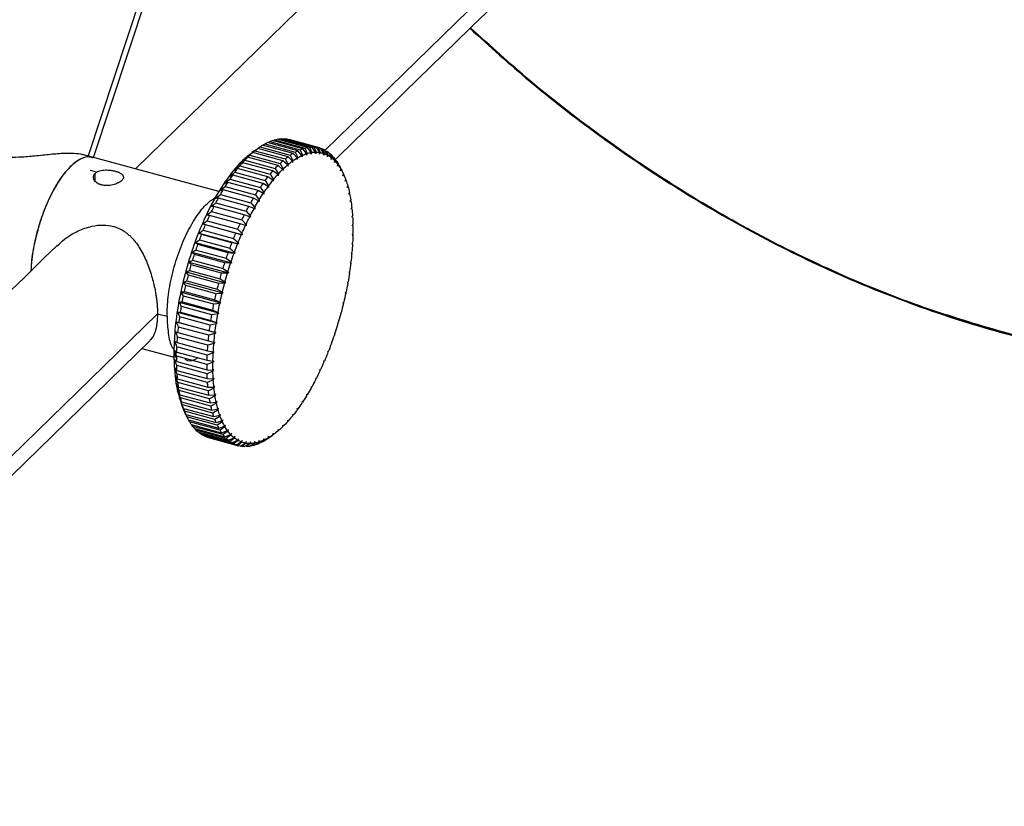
# Paper-space layout '_Trimétrica' of a CAD drawing. Header units: millimetres. Extents: x 364 to 788, y 2967 to 3883.
# Tile 3 of 7: x 561 to 676, y 3450 to 3542. Entities that reach past the tile are written whole.
import ezdxf

# ---------------------------------------------------------------- set-up
doc = ezdxf.new("R2010")
doc.units = ezdxf.units.MM

psp = doc.layouts.new('_Trimétrica')

# ---------------------------------------------------------------- linework, layer by layer
at = {"color": 7, "linetype": 'Continuous', "lineweight": 25}
for p, q in [((612.45, 3657.77), (568.73, 3525.92)), ((569.4, 3525.83), (612.96, 3657.19)), ((666.8, 3614.78), (574.3, 3524.5)), ((596.38, 3526.66), (679.07, 3607.37)), ((592.66, 3526.31), (589.12, 3527.27)), ((589.15, 3527.26), (589.38, 3527.42)), ((589.38, 3527.42), (592.91, 3526.46)), ((593.23, 3526.62), (589.69, 3527.58)), ((589.75, 3527.57), (589.94, 3527.69)), ((589.94, 3527.69), (593.48, 3526.73)), ((593.79, 3526.85), (590.25, 3527.81)), ((590.34, 3527.79), (590.5, 3527.89)), ((590.5, 3527.89), (594.03, 3526.93)), ((594.34, 3527), (590.8, 3527.96)), ((590.92, 3527.93), (591.04, 3528)), ((591.04, 3528), (594.57, 3527.03)), ((594.87, 3527.06), (591.33, 3528.02)), ((591.49, 3527.98), (591.56, 3528.02)), ((591.56, 3528.02), (595.1, 3527.06)), ((595.38, 3527.03), (591.84, 3528)), ((592.04, 3527.94), (592.06, 3527.96)), ((592.06, 3527.96), (592.21, 3527.92)), ((592.06, 3527.96), (595.6, 3527)), ((595.75, 3526.96), (592.21, 3527.92)), ((584.03, 3521.86), (568.12, 3526.18)), ((587.63, 3526.1), (591.17, 3525.14)), ((588.14, 3526.59), (587.86, 3526.4)), ((591.49, 3525.44), (587.96, 3526.4)), ((588.22, 3526.62), (591.76, 3525.66)), ((592.08, 3525.91), (588.54, 3526.87)), ((588.8, 3527.06), (592.34, 3526.1)), ((592.34, 3526.1), (592.65, 3525.46)), ((593.14, 3525.78), (592.66, 3526.31)), ((592.91, 3526.46), (593.22, 3525.82)), ((593.7, 3526.07), (593.23, 3526.62)), ((593.48, 3526.73), (593.77, 3526.1)), ((593.71, 3525.9), (593.7, 3526.07)), ((593.77, 3526.1), (593.71, 3525.9)), ((594.24, 3526.28), (593.79, 3526.85)), ((594.03, 3526.93), (594.31, 3526.3)), ((594.31, 3526.3), (594.24, 3526.1)), ((594.24, 3526.1), (594.24, 3526.28)), ((594.77, 3526.41), (594.34, 3527)), ((594.57, 3527.03), (594.84, 3526.42)), ((594.84, 3526.42), (594.77, 3526.22)), ((594.77, 3526.22), (594.77, 3526.41)), ((595.28, 3526.45), (594.87, 3527.06)), ((595.1, 3527.06), (595.35, 3526.45)), ((595.27, 3526.26), (595.28, 3526.45)), ((595.35, 3526.45), (595.27, 3526.26)), ((595.78, 3526.42), (595.38, 3527.03)), ((595.6, 3527), (595.84, 3526.41)), ((595.76, 3526.22), (595.78, 3526.42)), ((595.84, 3526.41), (595.76, 3526.22)), ((596.25, 3526.3), (595.87, 3526.93)), ((595.88, 3526.9), (596.08, 3526.85)), ((596.08, 3526.85), (596.31, 3526.28)), ((596.23, 3526.1), (596.25, 3526.3)), ((596.31, 3526.28), (596.23, 3526.1)), ((596.7, 3526.1), (596.34, 3526.73)), ((596.54, 3526.62), (596.76, 3526.07)), ((596.67, 3525.89), (596.7, 3526.1)), ((596.76, 3526.07), (596.67, 3525.89)), ((597.13, 3525.82), (596.78, 3526.45)), ((596.97, 3526.31), (597.18, 3525.77)), ((597.53, 3525.46), (597.19, 3526.1)), ((590.32, 3524.26), (586.79, 3525.22)), ((587.05, 3525.51), (590.58, 3524.55)), ((590.91, 3524.89), (587.37, 3525.85)), ((591.17, 3525.14), (591.52, 3524.5)), ((592.01, 3524.96), (591.49, 3525.44)), ((591.76, 3525.66), (592.09, 3525.02)), ((592.04, 3524.81), (592.01, 3524.96)), ((592.09, 3525.02), (592.04, 3524.81)), ((592.58, 3525.4), (592.08, 3525.91)), ((592.6, 3525.25), (592.58, 3525.4)), ((592.65, 3525.46), (592.6, 3525.25)), ((593.16, 3525.61), (593.14, 3525.78)), ((593.22, 3525.82), (593.16, 3525.61)), ((597.09, 3525.61), (597.13, 3525.82)), ((597.18, 3525.77), (597.09, 3525.61)), ((597.37, 3525.91), (597.58, 3525.4)), ((597.48, 3525.25), (597.53, 3525.46)), ((597.58, 3525.4), (597.48, 3525.25)), ((597.89, 3525.02), (597.58, 3525.66)), ((597.74, 3525.44), (597.94, 3524.95)), ((597.84, 3524.81), (597.89, 3525.02)), ((597.94, 3524.95), (597.84, 3524.81)), ((598.23, 3524.5), (597.93, 3525.14)), ((569.63, 3524.14), (569.03, 3524.32)), ((569.59, 3523.1), (569.59, 3523.99)), ((589.17, 3522.8), (585.63, 3523.76)), ((585.88, 3524.11), (589.42, 3523.15)), ((589.74, 3523.56), (586.2, 3524.53)), ((586.46, 3524.84), (590, 3523.88)), ((590, 3523.88), (590.38, 3523.26)), ((590.87, 3523.83), (590.32, 3524.26)), ((590.58, 3524.55), (590.95, 3523.92)), ((590.92, 3523.71), (590.87, 3523.83)), ((591.44, 3524.43), (590.91, 3524.89)), ((590.95, 3523.92), (590.92, 3523.71)), ((591.48, 3524.3), (591.44, 3524.43)), ((591.52, 3524.5), (591.48, 3524.3)), ((598.08, 3524.88), (598.27, 3524.43)), ((598.18, 3524.29), (598.23, 3524.5)), ((598.27, 3524.43), (598.18, 3524.29)), ((598.54, 3523.91), (598.25, 3524.55)), ((598.47, 3523.71), (598.54, 3523.91)), ((598.57, 3523.83), (598.47, 3523.71)), ((588.6, 3521.97), (585.06, 3522.93)), ((585.31, 3523.31), (588.85, 3522.35)), ((589.75, 3522.43), (589.17, 3522.8)), ((589.42, 3523.15), (589.82, 3522.53)), ((590.31, 3523.17), (589.74, 3523.56)), ((590.36, 3523.06), (590.31, 3523.17)), ((590.38, 3523.26), (590.36, 3523.06)), ((598.74, 3523.05), (598.81, 3523.25)), ((598.84, 3523.16), (598.74, 3523.05)), ((584.2, 3521.52), (587.74, 3520.56)), ((588.04, 3521.08), (584.51, 3522.04)), ((584.75, 3522.44), (588.29, 3521.48)), ((588.29, 3521.48), (588.72, 3520.89)), ((589.19, 3521.64), (588.6, 3521.97)), ((588.85, 3522.35), (589.27, 3521.74)), ((589.26, 3521.55), (589.19, 3521.64)), ((589.27, 3521.74), (589.26, 3521.55)), ((589.8, 3522.34), (589.75, 3522.43)), ((589.82, 3522.53), (589.8, 3522.34)), ((598.97, 3522.33), (599.04, 3522.53)), ((599.07, 3522.43), (598.97, 3522.33)), ((599.16, 3521.55), (599.24, 3521.74)), ((599.26, 3521.63), (599.16, 3521.55)), ((583.67, 3520.55), (587.21, 3519.59)), ((587.5, 3520.13), (583.97, 3521.09)), ((587.74, 3520.56), (588.19, 3519.99)), ((588.65, 3520.78), (588.04, 3521.08)), ((588.72, 3520.71), (588.65, 3520.78)), ((588.72, 3520.89), (588.72, 3520.71)), ((599.32, 3520.7), (599.4, 3520.89)), ((599.41, 3520.77), (599.32, 3520.7)), ((583.16, 3519.52), (586.7, 3518.56)), ((586.98, 3519.14), (583.44, 3520.1)), ((587.21, 3519.59), (587.68, 3519.03)), ((588.13, 3519.87), (587.5, 3520.13)), ((588.2, 3519.81), (588.13, 3519.87)), ((588.19, 3519.99), (588.2, 3519.81)), ((599.43, 3519.8), (599.52, 3519.98)), ((599.53, 3519.86), (599.43, 3519.8)), ((582.14, 3518.08), (586.74, 3516.83)), ((582.67, 3518.46), (586.21, 3517.49)), ((586.48, 3518.09), (582.94, 3519.05)), ((587.12, 3517.9), (586.48, 3518.09)), ((586.7, 3518.56), (587.18, 3518.03)), ((587.61, 3518.91), (586.98, 3519.14)), ((587.18, 3518.03), (587.2, 3517.87)), ((587.69, 3518.86), (587.61, 3518.91)), ((587.68, 3519.03), (587.69, 3518.86)), ((599.51, 3518.86), (599.6, 3519.03)), ((599.61, 3518.9), (599.51, 3518.86)), ((599.55, 3517.86), (599.64, 3518.02)), ((581.69, 3517.01), (586.29, 3515.76)), ((582.2, 3517.35), (585.74, 3516.39)), ((586, 3517.01), (582.46, 3517.97)), ((586.65, 3516.85), (586, 3517.01)), ((586.21, 3517.49), (586.71, 3516.99)), ((586.71, 3516.99), (586.74, 3516.83)), ((587.2, 3517.87), (587.12, 3517.9)), ((599.64, 3517.89), (599.55, 3517.86)), ((599.64, 3516.98), (599.55, 3516.83)), ((599.59, 3516.88), (599.64, 3516.84)), ((581.27, 3515.91), (585.87, 3514.66)), ((581.76, 3516.21), (585.3, 3515.25)), ((585.54, 3515.88), (582, 3516.85)), ((586.2, 3515.76), (585.54, 3515.88)), ((585.74, 3516.39), (586.26, 3515.91)), ((586.29, 3515.76), (586.2, 3515.76)), ((586.26, 3515.91), (586.29, 3515.76)), ((586.74, 3516.83), (586.65, 3516.85)), ((599.61, 3515.9), (599.51, 3515.76)), ((599.51, 3515.76), (599.6, 3515.76)), ((599.55, 3516.83), (599.64, 3516.84)), ((580.88, 3514.78), (585.48, 3513.53)), ((581.35, 3515.04), (584.88, 3514.08)), ((585.11, 3514.73), (581.57, 3515.69)), ((585.78, 3514.65), (585.11, 3514.73)), ((585.3, 3515.25), (585.83, 3514.79)), ((585.87, 3514.66), (585.78, 3514.65)), ((585.83, 3514.79), (585.87, 3514.66)), ((599.53, 3514.79), (599.43, 3514.65)), ((599.43, 3514.65), (599.52, 3514.64)), ((599.44, 3514.67), (599.52, 3514.64)), ((580.52, 3513.64), (585.12, 3512.39)), ((580.96, 3513.85), (584.5, 3512.89)), ((584.71, 3513.55), (581.17, 3514.52)), ((585.39, 3513.51), (584.71, 3513.55)), ((584.88, 3514.08), (585.44, 3513.66)), ((585.48, 3513.53), (585.39, 3513.51)), ((585.44, 3513.66), (585.48, 3513.53)), ((599.41, 3513.65), (599.32, 3513.53)), ((599.32, 3513.53), (599.4, 3513.5)), ((580.19, 3512.48), (584.79, 3511.23)), ((580.61, 3512.65), (584.15, 3511.69)), ((584.34, 3512.36), (580.8, 3513.32)), ((585.02, 3512.34), (584.34, 3512.36)), ((584.5, 3512.89), (585.07, 3512.5)), ((585.12, 3512.39), (585.02, 3512.34)), ((585.07, 3512.5), (585.12, 3512.39)), ((599.26, 3512.49), (599.16, 3512.38)), ((599.16, 3512.38), (599.24, 3512.34)), ((579.89, 3511.31), (584.49, 3510.06)), ((580.29, 3511.43), (583.83, 3510.47)), ((584, 3511.15), (580.46, 3512.11)), ((584.69, 3511.17), (584, 3511.15)), ((584.15, 3511.69), (584.73, 3511.32)), ((584.79, 3511.23), (584.69, 3511.17)), ((584.73, 3511.32), (584.79, 3511.23)), ((599.07, 3511.32), (598.97, 3511.22)), ((598.97, 3511.22), (599.04, 3511.16)), ((579.63, 3510.13), (584.22, 3508.89)), ((580.01, 3510.21), (583.55, 3509.25)), ((583.7, 3509.93), (580.16, 3510.89)), ((584.39, 3509.99), (583.7, 3509.93)), ((583.83, 3510.47), (584.43, 3510.14)), ((584.49, 3510.06), (584.39, 3509.99)), ((584.43, 3510.14), (584.49, 3510.06)), ((598.84, 3510.13), (598.74, 3510.05)), ((598.74, 3510.05), (598.81, 3509.98)), ((579.4, 3508.97), (583.99, 3507.72)), ((579.76, 3509), (583.3, 3508.04)), ((583.43, 3508.71), (579.89, 3509.67)), ((583.55, 3509.25), (584.16, 3508.96)), ((584.22, 3508.89), (584.12, 3508.8)), ((584.16, 3508.96), (584.22, 3508.89)), ((598.57, 3508.95), (598.47, 3508.88)), ((598.47, 3508.88), (598.54, 3508.79)), ((579.2, 3507.8), (583.8, 3506.56)), ((579.55, 3507.79), (583.09, 3506.83)), ((583.2, 3507.5), (579.66, 3508.46)), ((583.3, 3508.04), (583.92, 3507.77)), ((584.12, 3508.8), (583.43, 3508.71)), ((583.99, 3507.72), (583.89, 3507.62)), ((583.92, 3507.77), (583.99, 3507.72)), ((598.27, 3507.76), (598.18, 3507.71)), ((598.18, 3507.71), (598.23, 3507.61)), ((576.86, 3507.62), (521.79, 3453.87)), ((576.86, 3507.62), (577.97, 3507.32)), ((579.05, 3506.66), (583.65, 3505.41)), ((579.38, 3506.59), (582.92, 3505.63)), ((583.01, 3506.29), (579.47, 3507.25)), ((583.09, 3506.83), (583.73, 3506.6)), ((583.89, 3507.62), (583.2, 3507.5)), ((583.8, 3506.56), (583.7, 3506.45)), ((583.73, 3506.6), (583.8, 3506.56)), ((597.94, 3506.59), (597.84, 3506.55)), ((597.84, 3506.55), (597.89, 3506.44)), ((579.25, 3505.41), (582.79, 3504.45)), ((582.86, 3505.1), (579.32, 3506.06)), ((582.92, 3505.63), (583.57, 3505.44)), ((583.7, 3506.45), (583.01, 3506.29)), ((583.65, 3505.41), (583.55, 3505.29)), ((583.57, 3505.44), (583.65, 3505.41)), ((597.58, 3505.43), (597.48, 3505.4)), ((597.48, 3505.4), (597.53, 3505.28)), ((520.35, 3450.18), (575.99, 3504.49)), ((579.16, 3504.26), (582.7, 3503.3)), ((582.74, 3503.93), (579.21, 3504.9)), ((582.79, 3504.45), (583.44, 3504.3)), ((583.55, 3505.29), (582.86, 3505.1)), ((583.53, 3504.28), (583.43, 3504.15)), ((583.44, 3504.3), (583.53, 3504.28)), ((597.18, 3504.29), (597.09, 3504.27)), ((597.09, 3504.27), (597.13, 3504.14)), ((575.05, 3503.57), (578.79, 3502.55)), ((578.87, 3503.27), (579.08, 3502.96)), ((579.11, 3503.14), (582.65, 3502.18)), ((582.67, 3502.8), (579.13, 3503.76)), ((582.7, 3503.3), (583.36, 3503.18)), ((583.43, 3504.15), (582.74, 3503.93)), ((583.45, 3503.18), (583.35, 3503.04)), ((583.36, 3503.18), (583.45, 3503.18)), ((596.76, 3503.17), (596.67, 3503.17)), ((596.67, 3503.17), (596.7, 3503.03)), ((578.76, 3502.92), (579.1, 3502.35)), ((582.64, 3501.69), (579.1, 3502.65)), ((579.1, 3502.05), (582.64, 3501.09)), ((583.32, 3501.96), (582.64, 3501.69)), ((582.65, 3502.18), (583.32, 3502.09)), ((583.35, 3503.04), (582.67, 3502.8)), ((583.41, 3502.11), (583.32, 3501.96)), ((583.32, 3502.09), (583.41, 3502.11)), ((596.31, 3502.09), (596.23, 3502.1)), ((596.23, 3502.1), (596.25, 3501.95)), ((582.65, 3500.62), (579.11, 3501.58)), ((579.13, 3501.01), (582.67, 3500.05)), ((582.64, 3501.09), (583.32, 3501.04)), ((583.32, 3500.91), (582.65, 3500.62)), ((583.32, 3500.91), (583.41, 3501.07)), ((583.41, 3501.07), (583.32, 3501.04)), ((595.84, 3501.04), (595.76, 3501.07)), ((595.76, 3501.07), (595.78, 3500.9)), ((595.84, 3501.04), (595.76, 3501.05)), ((582.7, 3499.6), (579.16, 3500.56)), ((579.21, 3500.01), (582.74, 3499.05)), ((582.67, 3500.05), (583.35, 3500.04)), ((583.36, 3499.91), (582.7, 3499.6)), ((583.45, 3500.08), (583.35, 3500.04)), ((583.36, 3499.91), (583.45, 3500.08)), ((595.35, 3500.03), (595.27, 3500.07)), ((595.27, 3500.07), (595.28, 3499.9)), ((582.79, 3498.62), (579.25, 3499.58)), ((579.32, 3499.06), (582.86, 3498.1)), ((582.92, 3497.7), (579.38, 3498.66)), ((582.74, 3499.05), (583.43, 3499.07)), ((583.44, 3498.95), (582.79, 3498.62)), ((583.53, 3499.13), (583.43, 3499.07)), ((583.44, 3498.95), (583.53, 3499.13)), ((594.84, 3499.07), (594.77, 3499.13)), ((594.77, 3499.13), (594.77, 3498.95)), ((594.84, 3499.07), (594.77, 3499.06)), ((579.47, 3498.17), (583.01, 3497.21)), ((583.09, 3496.84), (579.55, 3497.8)), ((582.86, 3498.1), (583.55, 3498.16)), ((583.57, 3498.05), (582.92, 3497.7)), ((583.65, 3498.23), (583.55, 3498.16)), ((583.57, 3498.05), (583.65, 3498.23)), ((583.8, 3497.39), (583.7, 3497.3)), ((583.73, 3497.2), (583.8, 3497.39)), ((593.71, 3497.38), (593.7, 3497.19)), ((593.77, 3497.3), (593.71, 3497.38)), ((594.31, 3498.16), (594.24, 3498.23)), ((594.24, 3498.23), (594.24, 3498.04)), ((579.66, 3497.34), (583.2, 3496.38)), ((579.75, 3496.8), (580.14, 3495.93)), ((583.3, 3496.03), (579.76, 3496.99)), ((579.89, 3496.58), (583.43, 3495.62)), ((583.55, 3495.3), (580.01, 3496.26)), ((583.01, 3497.21), (583.7, 3497.3)), ((583.73, 3497.2), (583.09, 3496.84)), ((583.2, 3496.38), (583.89, 3496.51)), ((583.92, 3496.41), (583.3, 3496.03)), ((583.99, 3496.61), (583.89, 3496.51)), ((583.92, 3496.41), (583.99, 3496.61)), ((593.16, 3496.6), (593.14, 3496.4)), ((593.22, 3496.5), (593.16, 3496.6)), ((580.16, 3495.88), (583.7, 3494.92)), ((583.83, 3494.63), (580.29, 3495.59)), ((580.46, 3495.25), (584, 3494.29)), ((580.61, 3495), (580.49, 3495.25)), ((583.43, 3495.62), (584.12, 3495.77)), ((584.16, 3495.68), (583.55, 3495.3)), ((583.7, 3494.92), (584.39, 3495.11)), ((584.22, 3495.88), (584.12, 3495.77)), ((584.16, 3495.68), (584.22, 3495.88)), ((584.49, 3495.23), (584.39, 3495.11)), ((584.43, 3495.02), (584.49, 3495.23)), ((592.04, 3495.22), (592.01, 3495.02)), ((592.09, 3495.1), (592.04, 3495.22)), ((592.6, 3495.88), (592.58, 3495.68)), ((592.65, 3495.77), (592.6, 3495.88)), ((584.15, 3494.04), (580.61, 3495)), ((580.8, 3494.7), (584.34, 3493.74)), ((580.96, 3494.48), (580.86, 3494.69)), ((584.5, 3493.52), (580.96, 3494.48)), ((581.17, 3494.23), (584.71, 3493.27)), ((581.35, 3494.04), (581.26, 3494.2)), ((584.88, 3493.08), (581.35, 3494.04)), ((584.43, 3495.02), (583.83, 3494.63)), ((584, 3494.29), (584.69, 3494.51)), ((584.73, 3494.43), (584.15, 3494.04)), ((584.34, 3493.74), (585.02, 3493.98)), ((585.07, 3493.92), (584.5, 3493.52)), ((584.79, 3494.64), (584.69, 3494.51)), ((584.73, 3494.43), (584.79, 3494.64)), ((585.12, 3494.13), (585.02, 3493.98)), ((585.07, 3493.92), (585.12, 3494.13)), ((590.92, 3494.12), (590.87, 3493.92)), ((590.95, 3493.98), (590.92, 3494.12)), ((591.48, 3494.64), (591.44, 3494.43)), ((591.52, 3494.5), (591.48, 3494.64)), ((581.57, 3493.83), (585.11, 3492.87)), ((581.76, 3493.68), (581.7, 3493.8)), ((585.3, 3492.72), (581.76, 3493.68)), ((582, 3493.52), (585.54, 3492.56)), ((582.2, 3493.41), (582.16, 3493.47)), ((585.74, 3492.44), (582.2, 3493.41)), ((582.46, 3493.29), (586, 3492.33)), ((582.67, 3493.21), (582.66, 3493.23)), ((586.21, 3492.25), (582.67, 3493.21)), ((582.79, 3493.18), (586.32, 3492.22)), ((584.71, 3493.27), (585.39, 3493.53)), ((585.44, 3493.48), (584.88, 3493.08)), ((585.11, 3492.87), (585.78, 3493.16)), ((585.83, 3493.12), (585.3, 3492.72)), ((585.48, 3493.69), (585.39, 3493.53)), ((585.44, 3493.48), (585.48, 3493.69)), ((585.54, 3492.56), (586.2, 3492.87)), ((586.26, 3492.84), (585.74, 3492.44)), ((585.87, 3493.33), (585.78, 3493.16)), ((585.83, 3493.12), (585.87, 3493.33)), ((586.29, 3493.04), (586.2, 3492.87)), ((586.26, 3492.84), (586.29, 3493.04)), ((586.74, 3492.84), (586.65, 3492.66)), ((586.71, 3492.64), (586.74, 3492.84)), ((588.6, 3492.44), (589.19, 3492.84)), ((588.72, 3492.84), (588.65, 3492.63)), ((588.72, 3492.66), (588.72, 3492.84)), ((589.27, 3492.87), (588.85, 3492.55)), ((589.17, 3492.72), (589.75, 3493.12)), ((589.26, 3493.04), (589.19, 3492.84)), ((589.27, 3492.87), (589.26, 3493.04)), ((589.82, 3493.16), (589.42, 3492.87)), ((589.7, 3493.05), (590.18, 3493.39)), ((589.74, 3493.08), (590.31, 3493.48)), ((589.8, 3493.32), (589.75, 3493.12)), ((589.82, 3493.16), (589.8, 3493.32)), ((590.38, 3493.53), (590.25, 3493.44)), ((590.36, 3493.69), (590.31, 3493.48)), ((590.38, 3493.53), (590.36, 3493.69)), ((586, 3492.33), (586.65, 3492.66)), ((586.71, 3492.64), (586.21, 3492.25)), ((586.33, 3492.22), (586.33, 3492.21)), ((586.48, 3492.18), (587.12, 3492.53)), ((586.7, 3492.14), (586.5, 3492.19)), ((587.18, 3492.52), (586.7, 3492.14)), ((586.98, 3492.12), (587.61, 3492.48)), ((587.2, 3492.71), (587.12, 3492.53)), ((587.18, 3492.52), (587.2, 3492.71)), ((587.68, 3492.48), (587.21, 3492.12)), ((587.5, 3492.14), (588.13, 3492.52)), ((587.69, 3492.67), (587.61, 3492.48)), ((587.68, 3492.48), (587.69, 3492.67)), ((588.19, 3492.53), (587.74, 3492.18)), ((588.04, 3492.25), (588.65, 3492.63)), ((588.2, 3492.71), (588.13, 3492.52)), ((588.19, 3492.53), (588.2, 3492.71)), ((588.72, 3492.66), (588.29, 3492.32))]:
    psp.add_line(p, q, dxfattribs=at)
for points, knots in [([(771.21, 3532.9), (772.63, 3535.03), (775.52, 3539.36), (779.06, 3546.6), (782.01, 3554.46), (784.22, 3562.95), (785.62, 3571.95), (786.15, 3581.36), (785.81, 3591.08), (784.55, 3601.05), (782.38, 3611.22), (779.29, 3621.46), (775.32, 3631.64), (770.53, 3641.58), (765.03, 3651.15), (758.94, 3660.2), (752.39, 3668.67), (745.48, 3676.49), (738.28, 3683.67), (730.77, 3690.3), (722.86, 3696.48), (714.43, 3702.24), (705.48, 3707.52), (696.1, 3712.22), (686.43, 3716.2), (676.57, 3719.4), (666.64, 3721.76), (656.7, 3723.25), (646.82, 3723.81), (637.3, 3723.53), (631.27, 3722.56), (628.36, 3722.09)], [0, 0, 0, 0, 0.031742, 0.064451, 0.098054, 0.132463, 0.167571, 0.202616, 0.238092, 0.27386, 0.309777, 0.346345, 0.382756, 0.418859, 0.454509, 0.489571, 0.523319, 0.556286, 0.588386, 0.619553, 0.651295, 0.684003, 0.717607, 0.752016, 0.787124, 0.822169, 0.857645, 0.893413, 0.929329, 0.965898, 1, 1, 1, 1]), ([(675.48, 3719.4), (680.08, 3718.15), (684.76, 3716.6), (694.16, 3712.88), (698.88, 3710.71), (708.25, 3705.78), (712.89, 3703.01), (721.97, 3696.93), (726.4, 3693.62), (734.94, 3686.52), (739.04, 3682.74), (746.81, 3674.81), (750.48, 3670.67), (757.29, 3662.15), (760.44, 3657.77), (766.18, 3648.91), (768.77, 3644.42), (773.37, 3635.45), (775.46, 3630.82), (779.12, 3621.35), (780.69, 3616.52), (783.24, 3606.77), (784.22, 3601.85), (785.53, 3592.07), (785.86, 3587.2), (785.86, 3577.65), (785.53, 3572.96), (784.22, 3563.89), (783.24, 3559.51), (780.69, 3551.15), (779.12, 3547.17), (775.46, 3539.69), (773.37, 3536.19), (771.07, 3532.96)], [0, 0, 0, 0, 0.0625, 0.0625, 0.125, 0.125, 0.1875, 0.1875, 0.25, 0.25, 0.3125, 0.3125, 0.375, 0.375, 0.4375, 0.4375, 0.5, 0.5, 0.5625, 0.5625, 0.625, 0.625, 0.6875, 0.6875, 0.75, 0.75, 0.8125, 0.8125, 0.875, 0.875, 0.9375, 0.9375, 1, 1, 1, 1]), ([(597.68, 3525.66), (605.79, 3533.57), (619.71, 3547.15), (646.33, 3573.14), (664.89, 3591.25), (677.64, 3603.7)], [0, 0, 0, 0, 0.303827, 0.521747, 1, 1, 1, 1]), ([(613.28, 3540.89), (615.59, 3538.8), (620.37, 3534.47), (628.17, 3528.43), (636.59, 3522.66), (645.54, 3517.38), (654.92, 3512.69), (664.6, 3508.7), (674.46, 3505.5), (684.39, 3503.14), (694.33, 3501.66), (704.21, 3501.07), (713.91, 3501.43), (723.3, 3502.73), (732.21, 3504.95), (740.54, 3508.02), (748.19, 3511.83), (755.04, 3516.35), (759.86, 3520.12), (762.2, 3522.56), (762.72, 3523.1)], [0, 0, 0, 0, 0.049514, 0.102856, 0.157824, 0.214294, 0.272118, 0.331118, 0.390011, 0.449628, 0.509737, 0.570094, 0.631547, 0.692737, 0.753408, 0.813317, 0.872239, 0.928953, 0.984353, 1, 1, 1, 1]), ([(675.58, 3505.37), (672.47, 3506.29), (666.21, 3508.14), (656.79, 3511.91), (647.38, 3516.43), (638.07, 3521.77), (628.99, 3527.87), (620.67, 3534.24), (615.64, 3538.85), (613.34, 3540.94)], [0, 0, 0, 0, 0.140777, 0.28425, 0.429954, 0.577377, 0.725969, 0.875153, 1, 1, 1, 1]), ([(675.48, 3505.45), (672.38, 3506.37), (666.13, 3508.21), (656.73, 3511.98), (647.33, 3516.5), (638.03, 3521.82), (628.97, 3527.91), (620.67, 3534.27), (615.65, 3538.87), (613.36, 3540.96)], [0, 0, 0, 0, 0.140801, 0.284297, 0.430025, 0.577473, 0.72609, 0.875299, 1, 1, 1, 1]), ([(771.07, 3532.96), (768.77, 3529.72), (766.18, 3526.64), (760.44, 3520.89), (757.29, 3518.23), (750.48, 3513.41), (746.81, 3511.26), (739.04, 3507.56), (734.94, 3506.01), (726.4, 3503.55), (721.97, 3502.65), (712.89, 3501.5), (708.25, 3501.26), (698.88, 3501.42), (694.16, 3501.82), (684.76, 3503.21), (680.08, 3504.2), (675.48, 3505.45)], [0, 0, 0, 0, 0.125, 0.125, 0.25, 0.25, 0.375, 0.375, 0.5, 0.5, 0.625, 0.625, 0.75, 0.75, 0.875, 0.875, 1, 1, 1, 1]), ([(558.04, 3526.13), (558.43, 3526.05), (559.26, 3525.88), (560.75, 3525.87), (562.1, 3525.98), (562.97, 3526.07), (563.58, 3526.13), (564.46, 3526.23), (565.8, 3526.35), (567.1, 3526.34), (567.87, 3526.28), (568.11, 3526.18), (568.12, 3526.17)], [0, 0, 0, 0, 0.110652, 0.236456, 0.384654, 0.466685, 0.47171, 0.550404, 0.712266, 0.859141, 0.99254, 1, 1, 1, 1]), ([(587.87, 3526.35), (587.51, 3526.08), (586.66, 3525.45), (585.29, 3523.83), (583.79, 3521.6), (582.35, 3518.83), (581.07, 3515.66), (580.03, 3512.29), (579.29, 3508.92), (578.84, 3505.74), (578.79, 3503.84), (578.76, 3502.92)], [0, 0, 0, 0, 0.079668, 0.186901, 0.300558, 0.41894, 0.539834, 0.660728, 0.77911, 0.892767, 1, 1, 1, 1]), ([(588.54, 3526.87), (588.44, 3526.8), (588.31, 3526.71), (588.17, 3526.61), (588.14, 3526.59)], [0, 0, 0, 0, 0.74033, 1, 1, 1, 1]), ([(569.32, 3525.77), (569.21, 3525.82), (568.79, 3526.03), (567.89, 3525.71), (566.72, 3524.86), (565.54, 3523.44), (564.39, 3521.49), (563.37, 3519.07), (562.61, 3516.46), (562.18, 3514.23), (562.13, 3513.02), (562.11, 3512.6)], [0, 0, 0, 0, 0.041521, 0.169784, 0.289408, 0.409032, 0.537295, 0.670358, 0.803422, 0.931685, 1, 1, 1, 1]), ([(569.32, 3525.78), (569.18, 3525.83), (568.72, 3526.02), (567.74, 3525.64), (566.47, 3524.63), (565.22, 3522.96), (564.11, 3520.88), (563.21, 3518.57), (562.55, 3516.13), (562.16, 3514.06), (562.13, 3512.95), (562.12, 3512.61)], [0, 0, 0, 0, 0.05348, 0.181736, 0.314792, 0.447848, 0.576103, 0.69572, 0.815337, 0.943593, 1, 1, 1, 1]), ([(570.32, 3522.64), (570.28, 3522.65), (570.2, 3522.67), (570.09, 3522.71), (569.99, 3522.76), (569.89, 3522.82), (569.75, 3522.9), (569.6, 3523.04), (569.46, 3523.23), (569.39, 3523.43), (569.39, 3523.61), (569.43, 3523.76), (569.49, 3523.88), (569.56, 3523.95), (569.59, 3523.99)], [0, 0, 0, 0, 0.04966, 0.098731, 0.147517, 0.196326, 0.24546, 0.370518, 0.493673, 0.620419, 0.747866, 0.831346, 0.914917, 1, 1, 1, 1]), ([(569.59, 3523.99), (569.61, 3524.01), (569.66, 3524.05), (569.74, 3524.11), (569.82, 3524.16), (569.92, 3524.2), (570.07, 3524.26), (570.3, 3524.33), (570.62, 3524.37), (570.96, 3524.38), (571.26, 3524.36), (571.53, 3524.33), (571.75, 3524.29), (571.89, 3524.25), (571.96, 3524.23)], [0, 0, 0, 0, 0.0504876, 0.1005399, 0.1504538, 0.2005298, 0.2510669, 0.3762605, 0.5011105, 0.6249713, 0.7497378, 0.8333483, 0.9162711, 1, 1, 1, 1]), ([(571.96, 3524.23), (572, 3524.22), (572.08, 3524.2), (572.19, 3524.16), (572.29, 3524.12), (572.39, 3524.08), (572.53, 3524.01), (572.68, 3523.91), (572.82, 3523.78), (572.89, 3523.63), (572.89, 3523.49), (572.85, 3523.36), (572.79, 3523.25), (572.72, 3523.18), (572.69, 3523.15)], [0, 0, 0, 0, 0.049657, 0.098724, 0.147506, 0.196309, 0.245438, 0.370478, 0.493626, 0.620363, 0.747795, 0.831318, 0.914911, 1, 1, 1, 1]), ([(572.69, 3523.15), (572.66, 3523.13), (572.62, 3523.08), (572.54, 3523.02), (572.45, 3522.96), (572.36, 3522.91), (572.2, 3522.83), (571.98, 3522.73), (571.66, 3522.63), (571.32, 3522.57), (571.02, 3522.55), (570.75, 3522.56), (570.53, 3522.59), (570.39, 3522.62), (570.32, 3522.64)], [0, 0, 0, 0, 0.05048, 0.100521, 0.150419, 0.200474, 0.250984, 0.376209, 0.501064, 0.624933, 0.749714, 0.833332, 0.916262, 1, 1, 1, 1]), ([(577.97, 3507.32), (578, 3508.05), (578.05, 3509.56), (578.53, 3512.13), (579.29, 3514.75), (580.31, 3517.16), (581.46, 3519.1), (582.59, 3520.51), (583.31, 3520.97), (583.64, 3521.19)], [0, 0, 0, 0, 0.137947, 0.285857, 0.439302, 0.592747, 0.740657, 0.878604, 1, 1, 1, 1]), ([(565.18, 3515.54), (565.45, 3515.8), (566.16, 3516.5), (567.55, 3517.29), (569.09, 3517.84), (570.51, 3518.02), (571.33, 3517.87), (571.73, 3517.8)], [0, 0, 0, 0, 0.159677, 0.414189, 0.643741, 0.828198, 1, 1, 1, 1]), ([(571.73, 3517.8), (571.79, 3517.78), (571.92, 3517.75), (572.1, 3517.68), (572.28, 3517.61), (572.46, 3517.53), (572.63, 3517.44), (572.8, 3517.34), (572.97, 3517.23), (573.14, 3517.12), (573.3, 3517), (573.46, 3516.86), (573.62, 3516.72), (573.9, 3516.45), (574.29, 3516), (574.76, 3515.33), (575.19, 3514.57), (575.57, 3513.74), (575.91, 3512.88), (576.18, 3512.03), (576.4, 3511.2), (576.56, 3510.49), (576.67, 3509.9), (576.74, 3509.41), (576.8, 3508.94), (576.83, 3508.48), (576.86, 3508.04), (576.86, 3507.76), (576.86, 3507.62)], [0, 0, 0, 0, 0.016601, 0.033258, 0.050002, 0.066864, 0.083874, 0.101061, 0.118455, 0.136083, 0.153972, 0.172147, 0.190632, 0.20945, 0.275317, 0.344686, 0.418829, 0.494184, 0.567161, 0.638606, 0.704609, 0.768699, 0.808364, 0.847476, 0.886113, 0.924357, 0.962291, 1, 1, 1, 1]), ([(565.15, 3515.57), (557.02, 3507.63), (538.46, 3489.52), (519.93, 3471.43), (509.52, 3461.27)], [0, 0, 0, 0, 0.437775, 1, 1, 1, 1]), ([(576.86, 3507.62), (576.85, 3507.21), (576.82, 3506.4), (576.58, 3505.42), (576.3, 3504.78), (576.04, 3504.58), (575.96, 3504.52)], [0, 0, 0, 0, 0.275659, 0.559912, 0.874982, 1, 1, 1, 1]), ([(577.97, 3507.32), (578, 3506.65), (578.07, 3505.26), (578.38, 3503.93), (578.71, 3503.49), (578.78, 3503.39)], [0, 0, 0, 0, 0.419014, 0.868289, 1, 1, 1, 1]), ([(578.76, 3502.92), (578.8, 3501.74), (578.89, 3499.34), (579.47, 3497.66), (579.76, 3496.8)], [0, 0, 0, 0, 0.490848, 1, 1, 1, 1]), ([(580.04, 3502.3), (580.14, 3502.25), (580.57, 3502.04), (581.1, 3502.15), (581.53, 3502.47), (581.54, 3502.48)], [0, 0, 0, 0, 0.238384, 0.974772, 1, 1, 1, 1]), ([(582.79, 3493.18), (582.79, 3493.18), (582.75, 3493.19), (582.71, 3493.2), (582.67, 3493.21)], [0, 0, 0, 0, 0.037373, 1, 1, 1, 1]), ([(589.7, 3493.05), (589.66, 3493.02), (589.56, 3492.96), (589.47, 3492.9), (589.42, 3492.87)], [0, 0, 0, 0, 0.501663, 1, 1, 1, 1])]:
    psp.add_open_spline(points, degree=3, knots=knots, dxfattribs=at)
for points in [[(588.8, 3527.06), (588.91, 3527.13), (589.01, 3527.2), (589.12, 3527.27)], [(589.38, 3527.42), (589.48, 3527.48), (589.59, 3527.53), (589.69, 3527.58)], [(589.94, 3527.69), (590.05, 3527.74), (590.15, 3527.78), (590.25, 3527.81)], [(590.5, 3527.89), (590.6, 3527.92), (590.7, 3527.94), (590.8, 3527.96)], [(591.04, 3528), (591.14, 3528.01), (591.23, 3528.02), (591.33, 3528.02)], [(591.56, 3528.02), (591.65, 3528.02), (591.75, 3528.01), (591.84, 3528)], [(586.88, 3525.55), (587.13, 3525.73), (587.38, 3525.92), (587.63, 3526.1)], [(587.45, 3526.06), (587.7, 3526.25), (587.96, 3526.43), (588.22, 3526.62)], [(587.96, 3526.4), (587.78, 3526.29), (587.61, 3526.17), (587.45, 3526.06)], [(587.63, 3526.1), (587.74, 3526.21), (587.85, 3526.31), (587.96, 3526.4)], [(588.01, 3526.5), (588.27, 3526.68), (588.53, 3526.87), (588.8, 3527.06)], [(588.22, 3526.62), (588.33, 3526.71), (588.43, 3526.79), (588.54, 3526.87)], [(592.34, 3526.1), (592.44, 3526.17), (592.55, 3526.24), (592.66, 3526.31)], [(592.91, 3526.46), (593.02, 3526.52), (593.12, 3526.57), (593.23, 3526.62)], [(593.22, 3525.82), (593.38, 3525.91), (593.54, 3525.99), (593.7, 3526.07)], [(593.48, 3526.73), (593.58, 3526.78), (593.69, 3526.82), (593.79, 3526.85)], [(593.77, 3526.1), (593.93, 3526.17), (594.08, 3526.23), (594.24, 3526.28)], [(594.03, 3526.93), (594.14, 3526.95), (594.24, 3526.98), (594.34, 3527)], [(594.31, 3526.3), (594.46, 3526.35), (594.62, 3526.38), (594.77, 3526.41)], [(594.57, 3527.03), (594.67, 3527.05), (594.77, 3527.05), (594.87, 3527.06)], [(594.84, 3526.42), (594.99, 3526.44), (595.14, 3526.45), (595.28, 3526.45)], [(595.1, 3527.06), (595.19, 3527.05), (595.29, 3527.05), (595.38, 3527.03)], [(595.35, 3526.45), (595.49, 3526.45), (595.64, 3526.44), (595.78, 3526.42)], [(595.6, 3527), (595.69, 3526.98), (595.78, 3526.95), (595.87, 3526.93)], [(595.84, 3526.41), (595.98, 3526.38), (596.12, 3526.35), (596.25, 3526.3)], [(596.08, 3526.85), (596.17, 3526.81), (596.25, 3526.78), (596.34, 3526.73)], [(596.31, 3526.28), (596.45, 3526.23), (596.58, 3526.17), (596.7, 3526.1)], [(596.54, 3526.62), (596.62, 3526.57), (596.7, 3526.51), (596.78, 3526.45)], [(596.76, 3526.07), (596.89, 3525.99), (597.01, 3525.91), (597.13, 3525.82)], [(596.97, 3526.31), (597.04, 3526.24), (597.12, 3526.17), (597.19, 3526.1)], [(586.32, 3524.96), (586.56, 3525.14), (586.8, 3525.33), (587.05, 3525.51)], [(586.79, 3525.22), (586.63, 3525.14), (586.47, 3525.05), (586.32, 3524.96)], [(586.46, 3524.84), (586.57, 3524.97), (586.68, 3525.1), (586.79, 3525.22)], [(587.37, 3525.85), (587.21, 3525.75), (587.04, 3525.65), (586.88, 3525.55)], [(587.05, 3525.51), (587.15, 3525.63), (587.26, 3525.74), (587.37, 3525.85)], [(591.17, 3525.14), (591.28, 3525.25), (591.39, 3525.34), (591.49, 3525.44)], [(591.52, 3524.5), (591.68, 3524.66), (591.85, 3524.81), (592.01, 3524.96)], [(591.76, 3525.66), (591.86, 3525.75), (591.97, 3525.83), (592.08, 3525.91)], [(592.09, 3525.02), (592.25, 3525.16), (592.42, 3525.29), (592.58, 3525.4)], [(592.65, 3525.46), (592.82, 3525.57), (592.98, 3525.68), (593.14, 3525.78)], [(597.18, 3525.77), (597.3, 3525.68), (597.41, 3525.57), (597.53, 3525.46)], [(597.37, 3525.91), (597.44, 3525.83), (597.51, 3525.74), (597.58, 3525.66)], [(597.58, 3525.4), (597.69, 3525.28), (597.79, 3525.15), (597.89, 3525.02)], [(597.74, 3525.44), (597.8, 3525.34), (597.87, 3525.24), (597.93, 3525.14)], [(597.94, 3524.95), (598.04, 3524.81), (598.14, 3524.66), (598.23, 3524.5)], [(585.2, 3523.58), (585.43, 3523.76), (585.65, 3523.93), (585.88, 3524.11)], [(585.63, 3523.76), (585.48, 3523.7), (585.34, 3523.64), (585.2, 3523.58)], [(585.31, 3523.31), (585.42, 3523.46), (585.52, 3523.61), (585.63, 3523.76)], [(585.76, 3524.31), (585.99, 3524.48), (586.22, 3524.66), (586.46, 3524.84)], [(586.2, 3524.53), (586.05, 3524.45), (585.91, 3524.38), (585.76, 3524.31)], [(585.88, 3524.11), (585.99, 3524.25), (586.1, 3524.39), (586.2, 3524.53)], [(590, 3523.88), (590.11, 3524.01), (590.21, 3524.14), (590.32, 3524.26)], [(590.38, 3523.26), (590.55, 3523.46), (590.71, 3523.65), (590.87, 3523.83)], [(590.58, 3524.55), (590.69, 3524.67), (590.8, 3524.78), (590.91, 3524.89)], [(590.95, 3523.92), (591.11, 3524.1), (591.28, 3524.27), (591.44, 3524.43)], [(598.08, 3524.88), (598.13, 3524.77), (598.19, 3524.66), (598.25, 3524.55)], [(598.27, 3524.43), (598.36, 3524.27), (598.45, 3524.09), (598.54, 3523.91)], [(598.57, 3523.83), (598.65, 3523.65), (598.73, 3523.45), (598.81, 3523.25)], [(584.66, 3522.8), (584.87, 3522.97), (585.09, 3523.14), (585.31, 3523.31)], [(585.06, 3522.93), (584.92, 3522.89), (584.79, 3522.84), (584.66, 3522.8)], [(584.75, 3522.44), (584.85, 3522.61), (584.96, 3522.77), (585.06, 3522.93)], [(588.85, 3522.35), (588.95, 3522.5), (589.06, 3522.65), (589.17, 3522.8)], [(589.42, 3523.15), (589.53, 3523.29), (589.63, 3523.43), (589.74, 3523.56)], [(589.82, 3522.53), (589.98, 3522.75), (590.14, 3522.96), (590.31, 3523.17)], [(598.84, 3523.16), (598.91, 3522.96), (598.98, 3522.75), (599.04, 3522.53)], [(583.6, 3521.06), (583.8, 3521.21), (584, 3521.37), (584.2, 3521.52)], [(584.12, 3521.96), (584.33, 3522.12), (584.54, 3522.28), (584.75, 3522.44)], [(584.51, 3522.04), (584.38, 3522.01), (584.25, 3521.99), (584.12, 3521.96)], [(584.2, 3521.52), (584.3, 3521.7), (584.4, 3521.87), (584.51, 3522.04)], [(588.29, 3521.48), (588.39, 3521.65), (588.49, 3521.81), (588.6, 3521.97)], [(588.72, 3520.89), (588.88, 3521.15), (589.04, 3521.4), (589.19, 3521.64)], [(589.27, 3521.74), (589.42, 3521.98), (589.59, 3522.21), (589.75, 3522.43)], [(599.07, 3522.43), (599.13, 3522.21), (599.19, 3521.98), (599.24, 3521.74)], [(599.26, 3521.63), (599.31, 3521.39), (599.36, 3521.14), (599.4, 3520.89)], [(583.09, 3520.11), (583.28, 3520.26), (583.48, 3520.4), (583.67, 3520.55)], [(583.97, 3521.09), (583.84, 3521.08), (583.72, 3521.07), (583.6, 3521.06)], [(583.67, 3520.55), (583.77, 3520.73), (583.87, 3520.91), (583.97, 3521.09)], [(587.74, 3520.56), (587.84, 3520.74), (587.94, 3520.91), (588.04, 3521.08)], [(588.19, 3519.99), (588.34, 3520.26), (588.5, 3520.52), (588.65, 3520.78)], [(599.41, 3520.77), (599.45, 3520.52), (599.49, 3520.25), (599.52, 3519.98)], [(582.6, 3519.12), (582.79, 3519.25), (582.97, 3519.39), (583.16, 3519.52)], [(583.44, 3520.1), (583.32, 3520.1), (583.21, 3520.11), (583.09, 3520.11)], [(583.16, 3519.52), (583.25, 3519.72), (583.35, 3519.91), (583.44, 3520.1)], [(587.21, 3519.59), (587.31, 3519.77), (587.41, 3519.95), (587.5, 3520.13)], [(587.68, 3519.03), (587.83, 3519.32), (587.97, 3519.6), (588.13, 3519.87)], [(599.53, 3519.86), (599.56, 3519.59), (599.58, 3519.31), (599.6, 3519.03)], [(582.14, 3518.08), (582.31, 3518.21), (582.49, 3518.33), (582.67, 3518.46)], [(582.46, 3517.97), (582.35, 3518.01), (582.24, 3518.04), (582.14, 3518.08)], [(582.94, 3519.05), (582.83, 3519.07), (582.71, 3519.1), (582.6, 3519.12)], [(582.67, 3518.46), (582.76, 3518.66), (582.85, 3518.86), (582.94, 3519.05)], [(586.21, 3517.49), (586.3, 3517.69), (586.39, 3517.89), (586.48, 3518.09)], [(586.7, 3518.56), (586.79, 3518.75), (586.89, 3518.95), (586.98, 3519.14)], [(587.18, 3518.03), (587.33, 3518.33), (587.47, 3518.62), (587.61, 3518.91)], [(599.61, 3518.9), (599.62, 3518.61), (599.64, 3518.32), (599.64, 3518.02)], [(581.69, 3517.01), (581.86, 3517.12), (582.03, 3517.24), (582.2, 3517.35)], [(582, 3516.85), (581.9, 3516.9), (581.79, 3516.96), (581.69, 3517.01)], [(582.2, 3517.35), (582.29, 3517.56), (582.37, 3517.76), (582.46, 3517.97)], [(585.74, 3516.39), (585.82, 3516.6), (585.91, 3516.8), (586, 3517.01)], [(586.71, 3516.99), (586.84, 3517.3), (586.98, 3517.6), (587.12, 3517.9)], [(599.64, 3517.89), (599.65, 3517.74), (599.65, 3517.59), (599.65, 3517.44)], [(599.65, 3517.44), (599.65, 3517.29), (599.65, 3517.13), (599.64, 3516.98)], [(581.27, 3515.91), (581.43, 3516.01), (581.6, 3516.11), (581.76, 3516.21)], [(581.57, 3515.69), (581.47, 3515.77), (581.37, 3515.84), (581.27, 3515.91)], [(581.76, 3516.21), (581.84, 3516.42), (581.92, 3516.64), (582, 3516.85)], [(585.3, 3515.25), (585.38, 3515.46), (585.46, 3515.67), (585.54, 3515.88)], [(585.83, 3514.79), (585.95, 3515.12), (586.08, 3515.44), (586.2, 3515.76)], [(586.26, 3515.91), (586.39, 3516.22), (586.52, 3516.54), (586.65, 3516.85)], [(599.6, 3515.76), (599.58, 3515.44), (599.56, 3515.11), (599.53, 3514.79)], [(599.64, 3516.84), (599.64, 3516.53), (599.62, 3516.22), (599.61, 3515.9)], [(580.88, 3514.78), (581.04, 3514.87), (581.19, 3514.96), (581.35, 3515.04)], [(581.17, 3514.52), (581.07, 3514.61), (580.98, 3514.7), (580.88, 3514.78)], [(581.35, 3515.04), (581.42, 3515.26), (581.5, 3515.48), (581.57, 3515.69)], [(584.88, 3514.08), (584.96, 3514.3), (585.03, 3514.52), (585.11, 3514.73)], [(585.44, 3513.66), (585.55, 3513.99), (585.66, 3514.32), (585.78, 3514.65)], [(599.52, 3514.64), (599.49, 3514.31), (599.45, 3513.98), (599.41, 3513.65)], [(580.52, 3513.64), (580.67, 3513.71), (580.81, 3513.78), (580.96, 3513.85)], [(580.8, 3513.32), (580.71, 3513.43), (580.61, 3513.53), (580.52, 3513.64)], [(580.96, 3513.85), (581.03, 3514.08), (581.1, 3514.3), (581.17, 3514.52)], [(584.5, 3512.89), (584.57, 3513.11), (584.64, 3513.34), (584.71, 3513.55)], [(585.07, 3512.5), (585.17, 3512.84), (585.28, 3513.17), (585.39, 3513.51)], [(599.4, 3513.5), (599.36, 3513.16), (599.31, 3512.83), (599.26, 3512.49)], [(580.19, 3512.48), (580.33, 3512.53), (580.47, 3512.59), (580.61, 3512.65)], [(580.46, 3512.11), (580.37, 3512.23), (580.28, 3512.36), (580.19, 3512.48)], [(580.61, 3512.65), (580.67, 3512.87), (580.74, 3513.1), (580.8, 3513.32)], [(584.15, 3511.69), (584.21, 3511.91), (584.27, 3512.14), (584.34, 3512.36)], [(584.73, 3511.32), (584.82, 3511.67), (584.92, 3512.01), (585.02, 3512.34)], [(599.24, 3512.34), (599.19, 3512), (599.13, 3511.66), (599.07, 3511.32)], [(579.89, 3511.31), (580.02, 3511.35), (580.16, 3511.39), (580.29, 3511.43)], [(580.16, 3510.89), (580.07, 3511.03), (579.98, 3511.17), (579.89, 3511.31)], [(580.29, 3511.43), (580.35, 3511.66), (580.41, 3511.88), (580.46, 3512.11)], [(583.83, 3510.47), (583.89, 3510.7), (583.94, 3510.92), (584, 3511.15)], [(584.43, 3510.14), (584.51, 3510.49), (584.6, 3510.83), (584.69, 3511.17)], [(599.04, 3511.16), (598.98, 3510.82), (598.91, 3510.48), (598.84, 3510.13)], [(579.63, 3510.13), (579.75, 3510.16), (579.88, 3510.19), (580.01, 3510.21)], [(579.89, 3509.67), (579.8, 3509.83), (579.71, 3509.98), (579.63, 3510.13)], [(580.01, 3510.21), (580.06, 3510.44), (580.11, 3510.67), (580.16, 3510.89)], [(584.16, 3508.96), (584.23, 3509.3), (584.31, 3509.64), (584.39, 3509.99)], [(598.81, 3509.98), (598.73, 3509.64), (598.65, 3509.29), (598.57, 3508.95)], [(579.4, 3508.97), (579.52, 3508.98), (579.64, 3508.99), (579.76, 3509)], [(579.66, 3508.46), (579.57, 3508.63), (579.48, 3508.8), (579.4, 3508.97)], [(579.76, 3509), (579.8, 3509.22), (579.85, 3509.45), (579.89, 3509.67)], [(583.55, 3509.25), (583.6, 3509.48), (583.65, 3509.7), (583.7, 3509.93)], [(579.2, 3507.8), (579.32, 3507.8), (579.44, 3507.79), (579.55, 3507.79)], [(579.47, 3507.25), (579.38, 3507.44), (579.29, 3507.62), (579.2, 3507.8)], [(579.55, 3507.79), (579.59, 3508.01), (579.63, 3508.23), (579.66, 3508.46)], [(583.3, 3508.04), (583.34, 3508.26), (583.39, 3508.49), (583.43, 3508.71)], [(583.92, 3507.77), (583.99, 3508.11), (584.05, 3508.46), (584.12, 3508.8)], [(598.54, 3508.79), (598.45, 3508.45), (598.36, 3508.11), (598.27, 3507.76)], [(579.05, 3506.66), (579.16, 3506.64), (579.27, 3506.61), (579.38, 3506.59)], [(579.32, 3506.06), (579.23, 3506.26), (579.14, 3506.46), (579.05, 3506.66)], [(579.38, 3506.59), (579.41, 3506.81), (579.44, 3507.03), (579.47, 3507.25)], [(583.09, 3506.83), (583.13, 3507.05), (583.16, 3507.27), (583.2, 3507.5)], [(583.73, 3506.6), (583.78, 3506.94), (583.83, 3507.28), (583.89, 3507.62)], [(598.23, 3507.61), (598.14, 3507.27), (598.04, 3506.93), (597.94, 3506.59)], [(578.93, 3505.53), (579.04, 3505.49), (579.14, 3505.45), (579.25, 3505.41)], [(579.21, 3504.9), (579.11, 3505.11), (579.02, 3505.32), (578.93, 3505.53)], [(579.25, 3505.41), (579.27, 3505.63), (579.3, 3505.85), (579.32, 3506.06)], [(582.92, 3505.63), (582.95, 3505.85), (582.98, 3506.07), (583.01, 3506.29)], [(583.57, 3505.44), (583.61, 3505.77), (583.65, 3506.11), (583.7, 3506.45)], [(597.89, 3506.44), (597.79, 3506.1), (597.69, 3505.76), (597.58, 3505.43)], [(578.85, 3504.43), (578.95, 3504.37), (579.06, 3504.32), (579.16, 3504.26)], [(579.13, 3503.76), (579.04, 3503.98), (578.95, 3504.21), (578.85, 3504.43)], [(579.16, 3504.26), (579.17, 3504.47), (579.19, 3504.68), (579.21, 3504.9)], [(582.79, 3504.45), (582.81, 3504.67), (582.83, 3504.88), (582.86, 3505.1)], [(583.44, 3504.3), (583.47, 3504.62), (583.51, 3504.95), (583.55, 3505.29)], [(597.53, 3505.28), (597.41, 3504.95), (597.3, 3504.62), (597.18, 3504.29)], [(578.81, 3503.36), (578.91, 3503.29), (579.01, 3503.21), (579.11, 3503.14)], [(579.1, 3502.65), (579, 3502.89), (578.91, 3503.13), (578.81, 3503.36)], [(579.11, 3503.14), (579.12, 3503.34), (579.12, 3503.55), (579.13, 3503.76)], [(582.7, 3503.3), (582.71, 3503.51), (582.73, 3503.72), (582.74, 3503.93)], [(583.36, 3503.18), (583.38, 3503.5), (583.4, 3503.82), (583.43, 3504.15)], [(597.13, 3504.14), (597.01, 3503.81), (596.89, 3503.49), (596.76, 3503.17)], [(579.11, 3501.58), (579.01, 3501.83), (578.91, 3502.08), (578.81, 3502.32)], [(578.81, 3502.32), (578.91, 3502.23), (579, 3502.14), (579.1, 3502.05)], [(579.1, 3502.35), (579.1, 3502.45), (579.1, 3502.55), (579.1, 3502.65)], [(579.1, 3502.05), (579.1, 3502.15), (579.1, 3502.25), (579.1, 3502.35)], [(582.65, 3502.18), (582.65, 3502.38), (582.66, 3502.59), (582.67, 3502.8)], [(583.31, 3501.5), (583.31, 3501.65), (583.32, 3501.8), (583.32, 3501.96)], [(583.32, 3502.09), (583.33, 3502.4), (583.34, 3502.72), (583.35, 3503.04)], [(596.25, 3501.95), (596.12, 3501.64), (595.98, 3501.34), (595.84, 3501.04)], [(596.7, 3503.03), (596.58, 3502.71), (596.45, 3502.4), (596.31, 3502.09)], [(579.16, 3500.56), (579.06, 3500.82), (578.95, 3501.07), (578.85, 3501.33)], [(578.85, 3501.33), (578.95, 3501.22), (579.04, 3501.12), (579.13, 3501.01)], [(579.13, 3501.01), (579.12, 3501.2), (579.12, 3501.39), (579.11, 3501.58)], [(582.64, 3501.39), (582.64, 3501.49), (582.64, 3501.59), (582.64, 3501.69)], [(582.64, 3501.09), (582.64, 3501.19), (582.64, 3501.29), (582.64, 3501.39)], [(583.32, 3501.04), (583.32, 3501.19), (583.31, 3501.34), (583.31, 3501.5)], [(583.35, 3500.04), (583.34, 3500.32), (583.33, 3500.61), (583.32, 3500.91)], [(595.78, 3500.9), (595.64, 3500.61), (595.49, 3500.32), (595.35, 3500.03)], [(579.25, 3499.58), (579.14, 3499.85), (579.04, 3500.12), (578.93, 3500.38)], [(578.93, 3500.38), (579.02, 3500.26), (579.11, 3500.14), (579.21, 3500.01)], [(579.21, 3500.01), (579.19, 3500.19), (579.17, 3500.37), (579.16, 3500.56)], [(582.67, 3500.05), (582.66, 3500.24), (582.65, 3500.43), (582.65, 3500.62)], [(583.43, 3499.07), (583.4, 3499.35), (583.38, 3499.62), (583.36, 3499.91)], [(595.28, 3499.9), (595.14, 3499.62), (594.99, 3499.34), (594.84, 3499.07)], [(579.05, 3499.48), (579.14, 3499.34), (579.23, 3499.21), (579.32, 3499.06)], [(579.38, 3498.66), (579.27, 3498.94), (579.16, 3499.21), (579.05, 3499.48)], [(579.2, 3498.64), (579.29, 3498.49), (579.38, 3498.33), (579.47, 3498.17)], [(579.55, 3497.8), (579.44, 3498.08), (579.32, 3498.36), (579.2, 3498.64)], [(579.32, 3499.06), (579.3, 3499.23), (579.27, 3499.41), (579.25, 3499.58)], [(579.47, 3498.17), (579.44, 3498.33), (579.41, 3498.5), (579.38, 3498.66)], [(582.74, 3499.05), (582.73, 3499.23), (582.71, 3499.41), (582.7, 3499.6)], [(582.86, 3498.1), (582.83, 3498.27), (582.81, 3498.45), (582.79, 3498.62)], [(583.55, 3498.16), (583.51, 3498.42), (583.47, 3498.68), (583.44, 3498.95)], [(594.77, 3498.95), (594.62, 3498.68), (594.46, 3498.41), (594.31, 3498.16)], [(579.4, 3497.85), (579.48, 3497.69), (579.57, 3497.52), (579.66, 3497.34)], [(579.76, 3496.99), (579.64, 3497.28), (579.52, 3497.57), (579.4, 3497.85)], [(579.66, 3497.34), (579.63, 3497.49), (579.59, 3497.64), (579.55, 3497.8)], [(583.01, 3497.21), (582.98, 3497.37), (582.95, 3497.53), (582.92, 3497.7)], [(583.7, 3497.3), (583.65, 3497.54), (583.61, 3497.79), (583.57, 3498.05)], [(594.24, 3498.04), (594.08, 3497.79), (593.93, 3497.54), (593.77, 3497.3)], [(579.63, 3497.13), (579.71, 3496.95), (579.8, 3496.76), (579.89, 3496.58)], [(580.01, 3496.26), (579.88, 3496.55), (579.75, 3496.84), (579.63, 3497.13)], [(579.89, 3496.58), (579.85, 3496.71), (579.8, 3496.85), (579.76, 3496.99)], [(580.29, 3495.59), (580.16, 3495.89), (580.02, 3496.19), (579.89, 3496.48)], [(580.16, 3495.88), (580.11, 3496), (580.06, 3496.13), (580.01, 3496.26)], [(583.2, 3496.38), (583.16, 3496.53), (583.13, 3496.68), (583.09, 3496.84)], [(583.89, 3496.51), (583.83, 3496.73), (583.78, 3496.96), (583.73, 3497.2)], [(584.12, 3495.77), (584.05, 3495.98), (583.99, 3496.19), (583.92, 3496.41)], [(593.14, 3496.4), (592.98, 3496.18), (592.82, 3495.97), (592.65, 3495.77)], [(593.7, 3497.19), (593.54, 3496.95), (593.38, 3496.72), (593.22, 3496.5)], [(580.46, 3495.25), (580.41, 3495.36), (580.35, 3495.48), (580.29, 3495.59)], [(583.43, 3495.62), (583.39, 3495.75), (583.34, 3495.89), (583.3, 3496.03)], [(583.7, 3494.92), (583.65, 3495.04), (583.6, 3495.17), (583.55, 3495.3)], [(584.39, 3495.11), (584.31, 3495.29), (584.23, 3495.48), (584.16, 3495.68)], [(592.58, 3495.68), (592.42, 3495.48), (592.25, 3495.28), (592.09, 3495.1)], [(580.8, 3494.7), (580.74, 3494.8), (580.67, 3494.9), (580.61, 3495)], [(581.17, 3494.23), (581.1, 3494.31), (581.03, 3494.39), (580.96, 3494.48)], [(581.57, 3493.83), (581.5, 3493.9), (581.42, 3493.97), (581.35, 3494.04)], [(584, 3494.29), (583.94, 3494.4), (583.89, 3494.51), (583.83, 3494.63)], [(584.34, 3493.74), (584.27, 3493.84), (584.21, 3493.93), (584.15, 3494.04)], [(584.69, 3494.51), (584.6, 3494.67), (584.51, 3494.84), (584.43, 3495.02)], [(585.02, 3493.98), (584.92, 3494.12), (584.82, 3494.27), (584.73, 3494.43)], [(585.39, 3493.53), (585.28, 3493.65), (585.17, 3493.78), (585.07, 3493.92)], [(590.87, 3493.92), (590.71, 3493.78), (590.55, 3493.65), (590.38, 3493.53)], [(591.44, 3494.43), (591.28, 3494.27), (591.11, 3494.12), (590.95, 3493.98)], [(592.01, 3495.02), (591.85, 3494.84), (591.68, 3494.67), (591.52, 3494.5)], [(582, 3493.52), (581.92, 3493.57), (581.84, 3493.62), (581.76, 3493.68)], [(582.46, 3493.29), (582.37, 3493.32), (582.29, 3493.36), (582.2, 3493.41)], [(584.71, 3493.27), (584.64, 3493.35), (584.57, 3493.43), (584.5, 3493.52)], [(585.11, 3492.87), (585.03, 3492.94), (584.96, 3493.01), (584.88, 3493.08)], [(585.78, 3493.16), (585.66, 3493.26), (585.55, 3493.36), (585.44, 3493.48)], [(586.2, 3492.87), (586.08, 3492.94), (585.95, 3493.03), (585.83, 3493.12)], [(586.65, 3492.66), (586.52, 3492.71), (586.39, 3492.77), (586.26, 3492.84)], [(589.19, 3492.84), (589.04, 3492.77), (588.88, 3492.71), (588.72, 3492.66)], [(589.75, 3493.12), (589.59, 3493.02), (589.42, 3492.94), (589.27, 3492.87)], [(590.31, 3493.48), (590.14, 3493.36), (589.98, 3493.26), (589.82, 3493.16)], [(585.54, 3492.56), (585.46, 3492.61), (585.38, 3492.66), (585.3, 3492.72)], [(586, 3492.33), (585.91, 3492.36), (585.82, 3492.4), (585.74, 3492.44)], [(586.48, 3492.18), (586.39, 3492.2), (586.3, 3492.22), (586.21, 3492.25)], [(586.98, 3492.12), (586.89, 3492.12), (586.79, 3492.13), (586.7, 3492.14)], [(587.12, 3492.53), (586.98, 3492.55), (586.84, 3492.59), (586.71, 3492.64)], [(587.61, 3492.48), (587.47, 3492.48), (587.33, 3492.49), (587.18, 3492.52)], [(587.5, 3492.14), (587.41, 3492.13), (587.31, 3492.12), (587.21, 3492.12)], [(588.13, 3492.52), (587.97, 3492.49), (587.83, 3492.48), (587.68, 3492.48)], [(588.04, 3492.25), (587.94, 3492.22), (587.84, 3492.2), (587.74, 3492.18)], [(588.65, 3492.63), (588.5, 3492.59), (588.34, 3492.55), (588.19, 3492.53)], [(588.6, 3492.44), (588.49, 3492.4), (588.39, 3492.36), (588.29, 3492.32)], [(589.17, 3492.72), (589.06, 3492.66), (588.95, 3492.61), (588.85, 3492.55)]]:
    psp.add_open_spline(points, degree=3, dxfattribs=at)

doc.saveas('drawing.dxf')
